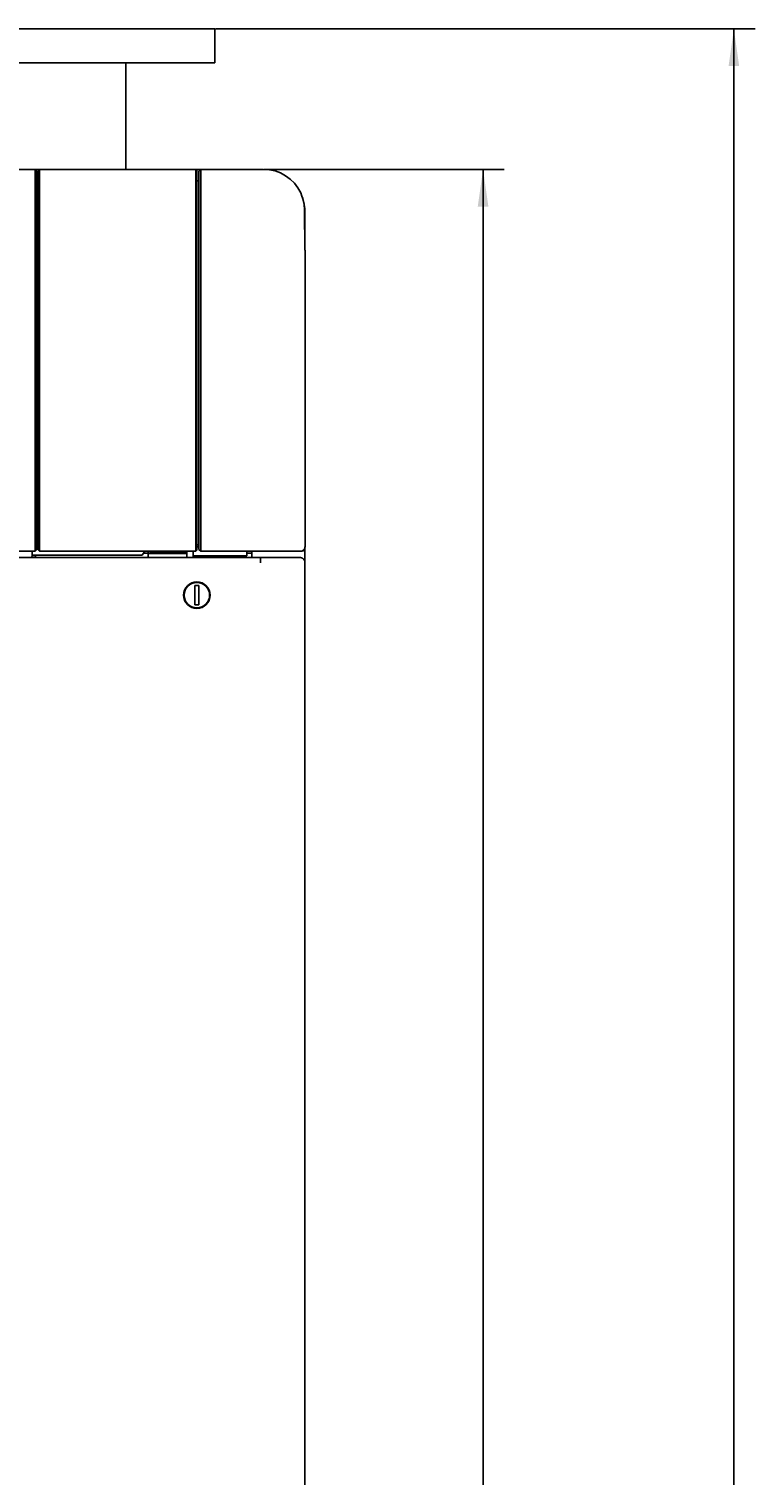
# Model space of a CAD drawing. Extents: x 213 to 948, y 153 to 704.
# Tile 30 of 62: x 325 to 394, y 567 to 704. Entities that reach past the tile are written whole.
import ezdxf

# ---------------------------------------------------------------- set-up
doc = ezdxf.new("R2010")
doc.units = 0
doc.header["$LTSCALE"] = 65.395
doc.header["$MEASUREMENT"] = 0
doc.layers.get('0').update_dxf_attribs({"linetype": 'CONTINUOUS'})
for name, color, linetype in [('127-344632_DXF_CONTINUOUS_LINE', 7, 'CONTINUOUS'), ('127-344633_DXF_CONTINUOUS_LINE', 7, 'CONTINUOUS'), ('127-344660_DXF_CONTINUOUS_LINE', 7, 'CONTINUOUS'), ('133-357613_DXF_DIMENSION', 7, 'CONTINUOUS'), ('133-357738_DXF_CONTINUOUS_LINE', 7, 'CONTINUOUS'), ('133-357783_DXF_CONTINUOUS_LINE', 7, 'CONTINUOUS'), ('133-357917_DXF_CONTINUOUS_LINE', 7, 'CONTINUOUS'), ('133-358078_DXF_CONTINUOUS_LINE', 7, 'CONTINUOUS'), ('133-358250_DXF_CONTINUOUS_LINE', 7, 'CONTINUOUS'), ('86-314702_DXF_CONTINUOUS_LINE', 7, 'CONTINUOUS')]:
    doc.layers.add(name, color=color, linetype=linetype)
doc.styles.get("Standard").update_dxf_attribs({"font": 'txt', "width": 0.7})
doc.dimstyles.get("Standard").update_dxf_attribs({"dimtxt": 0.18, "dimasz": 0.18, "dimexe": 0.18, "dimexo": 0.0625, "dimgap": 0.09, "dimtad": 0, "dimtih": 1, "dimtoh": 1, "dimdec": 4, "dimzin": 0, "dimdsep": 46, "dimtxsty": 'Standard', "dimcen": 0.09, "dimadec": 0, "dimazin": 0, "dimtfac": 1, "dimtdec": 4, "dimtofl": 0, "dimtmove": 0, "dimatfit": 3, "dimfxl": 1, "dimtolj": 1, "dimtzin": 0, "dimarcsym": 0})

# ---------------------------------------------------------------- blocks, each defined once
blk = doc.blocks.new('_FILLED')
at = {"color": 0, "linetype": 'ByBlock'}
blk.add_solid([(0, 0), (-1, 0.143), (-1, -0.143)], dxfattribs=at)
blk = doc.blocks.new('*D8')
at = {"layer": '133-357613_DXF_DIMENSION', "color": 2, "linetype": 'Continuous', "transparency": 16777216}
for p, q in [((347.26, 690.47), (369.9, 690.47)), ((367.9, 690.47), (367.9, 551.57)), ((367.9, 412.67), (367.9, 551.57)), ((350.76, 412.67), (369.9, 412.67))]:
    blk.add_line(p, q, dxfattribs=at)
at = {"layer": '133-357613_DXF_DIMENSION', "color": 2, "linetype": 'Continuous', "transparency": 16777216, "xscale": 3.5, "yscale": 3.5, "zscale": 3.5}
for p, rotation in [((367.9, 690.47), 90), ((367.9, 412.67), 270)]:
    blk.add_blockref('_FILLED', p, dxfattribs=dict(at, rotation=rotation))
at = {"layer": '133-357613_DXF_DIMENSION', "color": 5, "linetype": 'Continuous', "transparency": 16777216, "width": 0.7}
blk.add_text('1388.99', height=2.5, rotation=90, dxfattribs=at).set_placement((367.28, 545.45))
blk = doc.blocks.new('*D9')
at = {"layer": '133-357613_DXF_DIMENSION', "color": 2, "linetype": 'Continuous', "transparency": 16777216}
for p, q in [((342.66, 703.71), (393.56, 703.71)), ((391.56, 703.71), (391.56, 558.19)), ((391.56, 412.67), (391.56, 558.19)), ((350.66, 412.67), (393.56, 412.67))]:
    blk.add_line(p, q, dxfattribs=at)
at = {"layer": '133-357613_DXF_DIMENSION', "color": 2, "linetype": 'Continuous', "transparency": 16777216, "xscale": 3.5, "yscale": 3.5, "zscale": 3.5}
for p, rotation in [((391.56, 703.71), 90), ((391.56, 412.67), 270)]:
    blk.add_blockref('_FILLED', p, dxfattribs=dict(at, rotation=rotation))
at = {"layer": '133-357613_DXF_DIMENSION', "color": 5, "linetype": 'Continuous', "transparency": 16777216, "width": 0.7}
blk.add_text('1455.2', height=2.5, rotation=90, dxfattribs=at).set_placement((390.94, 552.94))

msp = doc.modelspace()

# ---------------------------------------------------------------- linework, layer by layer
at = {"layer": '127-344632_DXF_CONTINUOUS_LINE', "color": 7, "linetype": 'Continuous'}
for p, q in [((341.26034, 690.47125), (341.10034, 690.31125)), ((341.10034, 690.31124), (341.10034, 689.39551)), ((347.19657, 690.47125), (341.26034, 690.47125)), ((341.26034, 690.47124), (341.26034, 690.47125)), ((341.10034, 689.39551), (340.90034, 689.39551)), ((341.10034, 689.39551), (341.10034, 688.62405)), ((341.10034, 688.62405), (341.10034, 688.0205)), ((341.10034, 688.0205), (341.10034, 687.88229)), ((341.10034, 687.88229), (341.10034, 687.62861)), ((341.10034, 687.62861), (341.10034, 655.58889)), ((351.10027, 682.91257), (351.054, 686.66112)), ((351.10027, 682.91257), (351.10027, 682.91257)), ((351.10066, 682.5281), (351.10066, 682.83876)), ((351.10066, 682.41143), (351.10066, 682.5281)), ((351.10066, 682.27307), (351.10066, 682.41143)), ((351.10066, 682.10384), (351.10066, 682.27307)), ((351.10066, 682.03313), (351.10066, 682.10384)), ((351.10066, 654.87801), (351.10066, 682.03313)), ((340.90034, 655.07307), (341.10034, 655.07307)), ((341.10034, 654.88229), (340.90034, 654.88229)), ((341.10034, 655.58889), (341.10034, 655.07307)), ((341.10034, 655.07307), (341.10034, 654.88229)), ((341.10034, 654.88229), (341.10034, 654.87577)), ((341.10034, 654.63307), (341.10034, 654.87577)), ((341.10034, 654.63307), (341.26034, 654.47307)), ((341.10034, 654.63307), (341.26034, 654.47307)), ((350.74115, 654.47776), (350.72458, 654.47584)), ((350.79207, 654.48366), (350.74115, 654.47776)), ((350.89704, 654.5246), (350.79207, 654.48366)), ((351.10066, 654.87307), (351.10066, 654.87801)), ((336.30034, 654.23876), (336.30034, 654.47307)), ((336.30034, 653.87307), (336.30034, 654.23876)), ((339.94575, 654.23876), (336.30034, 654.23876)), ((336.60712, 654.47307), (336.50034, 654.30165)), ((336.50034, 654.47307), (336.50034, 654.30165)), ((339.94575, 654.30165), (336.50034, 654.30165)), ((339.94124, 653.87307), (339.94575, 654.23876)), ((339.94991, 654.47307), (339.94575, 654.30165)), ((339.94575, 654.23876), (339.94575, 654.30165)), ((339.94842, 653.87307), (339.96336, 654.47307)), ((340.54594, 653.87307), (340.54996, 654.03426)), ((340.54996, 654.03426), (340.56088, 654.47307)), ((340.68034, 654.03467), (340.54997, 654.03467)), ((345.60309, 654.03467), (340.68034, 654.03467)), ((341.26034, 654.47307), (347.19658, 654.47307)), ((341.26034, 654.47307), (347.19658, 654.47307)), ((345.60309, 654.03467), (345.60309, 654.47307)), ((347.19658, 654.47307), (350.65354, 654.47307)), ((350.60558, 654.47307), (350.65354, 654.47307)), ((350.65354, 654.47307), (350.70066, 654.47307)), ((350.65354, 654.47307), (350.70066, 654.47307)), ((350.71691, 654.47495), (350.70066, 654.47307)), ((350.72458, 654.47584), (350.71691, 654.47495)), ((339.90674, 651.07815), (339.9057, 650.99357)), ((339.70526, 650.27307), (339.65325, 650.27307))]:
    msp.add_line(p, q, dxfattribs=at)
for points in [[(341.26034, 690.47124), (341.26034, 690.26741), (341.26034, 689.72816), (341.26034, 688.85853), (341.26034, 687.66669), (341.26034, 686.16379), (341.26034, 684.36392), (341.26034, 682.28394), (341.26034, 679.94336), (341.26034, 677.36409), (341.26034, 674.57032), (341.26034, 671.58822), (341.26034, 668.44573), (341.26034, 665.1723), (341.26034, 661.79862), (341.26034, 658.35629), (341.26034, 654.87757)], [(350.81707, 687.94538), (350.69212, 688.24539), (350.42609, 688.72353), (350.09523, 689.15905), (349.70617, 689.54334), (349.26661, 689.86881), (348.78523, 690.12893), (348.2721, 690.31827), (347.73866, 690.43296), (347.19544, 690.47124)], [(351.05398, 686.66112), (351.00902, 687.20267), (350.88777, 687.73464), (350.81707, 687.94538)], [(351.054, 686.66112), (351.01706, 687.14821), (350.90002, 687.69357), (350.81709, 687.94538)], [(351.10065, 682.83967), (351.10065, 682.84385), (351.10061, 682.86694), (351.10048, 682.89141), (351.10027, 682.91257)], [(341.26034, 654.47307), (341.26034, 654.49293), (341.26034, 654.55053), (341.26034, 654.64015), (341.26034, 654.75289), (341.26034, 654.87757)], [(351.10066, 654.87307), (351.08735, 654.77077), (351.04808, 654.67484), (350.98384, 654.59057), (350.89704, 654.5246)]]:
    msp.add_lwpolyline(points, dxfattribs=at)
at = {"layer": '127-344633_DXF_CONTINUOUS_LINE', "color": 7, "linetype": 'Continuous'}
for p, q in [((325.64034, 690.47083), (238.16034, 690.47083)), ((325.80034, 690.31083), (325.64034, 690.47083)), ((325.64034, 690.47083), (325.64034, 690.4708)), ((325.80034, 690.31081), (325.80034, 690.31081)), ((325.80034, 690.31081), (325.80034, 689.45335)), ((325.80034, 689.45335), (325.80034, 656.44366)), ((325.80034, 656.44366), (325.80034, 654.87577)), ((325.80034, 654.63307), (325.64034, 654.47307)), ((325.80034, 654.87577), (325.80034, 654.63307)), ((325.64034, 654.47307), (238.16034, 654.47307))]:
    msp.add_line(p, q, dxfattribs=at)
for points in [[(325.64034, 690.4708), (325.64034, 690.3317), (325.64034, 689.97779), (325.64034, 689.41121), (325.64034, 688.63533), (325.64034, 687.65481), (325.64034, 686.47553), (325.64034, 685.10454), (325.64034, 683.55006), (325.64034, 681.8214), (325.64034, 679.92892), (325.64034, 677.88395), (325.64034, 675.69874), (325.64034, 673.38638), (325.64034, 670.96073), (325.64034, 668.43631), (325.64034, 665.82825), (325.64034, 663.15217), (325.64034, 660.4241), (325.64034, 657.66038), (325.64034, 654.87757)], [(325.64034, 654.87757), (325.64034, 654.77317), (325.64034, 654.67567), (325.64034, 654.59182), (325.64034, 654.52741), (325.64034, 654.4869), (325.64034, 654.47307)]]:
    msp.add_lwpolyline(points, dxfattribs=at)
at = {"layer": '127-344660_DXF_CONTINUOUS_LINE', "color": 7, "linetype": 'Continuous'}
for p, q in [((326.06034, 690.47125), (325.90034, 690.31125)), ((325.90034, 690.31124), (325.90034, 689.39249)), ((340.79046, 690.47125), (326.06034, 690.47125)), ((326.06034, 690.47124), (326.06034, 690.47125)), ((340.79046, 690.47125), (340.79046, 690.47124)), ((340.8917, 690.37125), (340.79046, 690.47124)), ((340.8917, 690.37125), (340.89178, 690.36639)), ((340.8991, 689.77343), (340.89492, 690.1125)), ((325.90034, 689.39249), (325.80034, 689.39249)), ((325.90034, 689.39249), (325.90034, 688.70571)), ((325.90034, 688.70571), (325.90034, 688.68)), ((325.90034, 688.68), (325.90034, 688.0205)), ((340.90034, 689.67293), (340.90034, 654.87642)), ((325.90034, 688.0205), (325.90034, 687.88229)), ((325.90034, 687.88229), (325.90034, 687.74947)), ((325.90034, 687.74947), (325.90034, 655.68265)), ((325.80034, 655.07307), (325.90034, 655.07307)), ((325.90034, 654.88229), (325.80034, 654.88229)), ((325.90034, 655.68265), (325.90034, 655.07307)), ((325.90034, 655.07307), (325.90034, 654.88229)), ((325.90034, 654.88229), (325.90034, 654.87577)), ((325.90034, 654.63307), (325.90034, 654.87577)), ((325.90034, 654.63307), (326.06034, 654.47307)), ((340.90034, 654.57307), (340.8954, 654.57307)), ((340.90034, 654.87642), (340.90034, 654.57296)), ((325.34594, 653.87307), (325.35143, 654.09349)), ((325.35143, 654.09349), (325.36088, 654.47307)), ((325.68034, 654.0939), (325.35144, 654.0939)), ((335.73499, 654.0939), (325.68034, 654.0939)), ((326.06034, 654.47307), (340.7954, 654.47307)), ((335.73499, 654.0939), (335.98598, 654.47307))]:
    msp.add_line(p, q, dxfattribs=at)
for points in [[(326.06034, 690.47124), (326.06034, 690.26741), (326.06034, 689.72816), (326.06034, 688.85853), (326.06034, 687.66669), (326.06034, 686.16379), (326.06034, 684.36392), (326.06034, 682.28394), (326.06034, 679.94336), (326.06034, 677.36409), (326.06034, 674.57032), (326.06034, 671.58822), (326.06034, 668.44573), (326.06034, 665.1723), (326.06034, 661.79862), (326.06034, 658.35629), (326.06034, 654.87757)], [(340.79046, 690.47124), (340.79074, 690.44427), (340.79101, 690.38492), (340.79125, 690.29296), (340.79148, 690.16812), (340.79168, 690.01028), (340.79187, 689.8195), (340.79204, 689.59581), (340.7922, 689.33922), (340.79234, 689.0501), (340.79247, 688.72863), (340.79259, 688.37503), (340.7927, 687.99001), (340.7928, 687.57417), (340.79289, 687.12775), (340.79297, 686.65102), (340.79305, 686.1443), (340.79311, 685.60815), (340.79317, 685.04328), (340.79321, 684.45046), (340.79325, 683.83007), (340.79329, 683.18215), (340.79332, 682.50688), (340.79334, 681.8052), (340.79335, 681.07843), (340.79336, 680.32775), (340.79336, 679.55345), (340.79335, 678.75555), (340.79334, 677.93427), (340.79332, 677.09082), (340.79329, 676.22677), (340.79326, 675.34349), (340.79322, 674.44133), (340.79317, 673.52038), (340.79311, 672.58113), (340.79305, 671.62478), (340.79298, 670.65253), (340.7929, 669.66553), (340.79281, 668.66446), (340.79271, 667.6499), (340.7926, 666.62228), (340.79248, 665.58302), (340.79235, 664.53427), (340.7922, 663.47708), (340.79205, 662.41241), (340.79187, 661.34231), (340.79169, 660.26778), (340.79148, 659.18986), (340.79126, 658.11075), (340.79102, 657.03186), (340.79076, 655.95381), (340.79047, 654.87757)], [(340.89178, 690.36639), (340.89195, 690.34436), (340.89218, 690.28519), (340.89239, 690.19347), (340.89259, 690.06894), (340.89277, 689.91157), (340.89293, 689.72133), (340.89296, 689.67292)], [(340.89296, 689.67292), (340.89308, 689.49824), (340.89322, 689.24243), (340.89334, 688.95406), (340.89346, 688.63335), (340.89356, 688.28078), (340.89366, 687.89692), (340.89375, 687.48226), (340.89382, 687.03709), (340.89389, 686.56164), (340.89396, 686.05624), (340.89401, 685.52156), (340.89406, 684.95837), (340.8941, 684.36733), (340.89414, 683.74865), (340.89417, 683.10241), (340.89419, 682.4289), (340.89421, 681.72918), (340.89422, 681.00453), (340.89423, 680.25601), (340.89423, 679.48385), (340.89422, 678.6881), (340.89421, 677.86905), (340.89419, 677.02796), (340.89417, 676.16635), (340.89414, 675.28549), (340.89411, 674.3858), (340.89406, 673.46747), (340.89402, 672.53088), (340.89396, 671.57715), (340.8939, 670.60759), (340.89383, 669.62337), (340.89375, 668.62511), (340.89366, 667.6133), (340.89357, 666.58858), (340.89346, 665.55238), (340.89335, 664.50631), (340.89322, 663.45191), (340.89309, 662.39047), (340.89294, 661.32322), (340.89277, 660.25145), (340.8926, 659.17672), (340.8924, 658.10063), (340.89219, 657.02465), (340.89196, 655.94967), (340.89171, 654.87642)], [(340.8991, 689.77343), (340.89973, 689.72229), (340.90034, 689.67304)], [(326.06034, 654.47307), (326.06034, 654.49293), (326.06034, 654.55053), (326.06034, 654.64015), (326.06034, 654.75289), (326.06034, 654.87757)], [(340.79047, 654.87757), (340.79048, 654.84241), (340.79052, 654.80749), (340.79061, 654.77309), (340.79073, 654.73947), (340.79089, 654.70689), (340.79109, 654.67558), (340.79131, 654.64578), (340.79157, 654.61772), (340.79186, 654.59165), (340.79218, 654.56776), (340.79253, 654.54623), (340.79289, 654.52725), (340.79328, 654.51095), (340.79368, 654.49745), (340.7941, 654.48685), (340.79452, 654.47921), (340.79496, 654.47461), (340.7954, 654.47307)], [(340.90034, 654.57307), (340.86605, 654.53878), (340.83272, 654.50546), (340.80035, 654.47307)], [(340.89171, 654.87642), (340.89172, 654.85016), (340.89176, 654.82408), (340.89182, 654.79837), (340.89191, 654.77326), (340.89203, 654.7489), (340.89218, 654.72548), (340.89235, 654.70318), (340.89254, 654.68217), (340.89276, 654.66262), (340.893, 654.6447), (340.89325, 654.62853), (340.89353, 654.61424), (340.89382, 654.60196), (340.89412, 654.59176), (340.89443, 654.58372), (340.89475, 654.57789), (340.89507, 654.57433), (340.8954, 654.57307)]]:
    msp.add_lwpolyline(points, dxfattribs=at)
at = {"layer": '133-357738_DXF_CONTINUOUS_LINE', "color": 3, "linetype": 'Continuous'}
for p, q in [((216.90034, 653.87307), (346.90034, 653.87307)), ((216.90034, 653.87307), (346.90034, 653.87307)), ((346.90034, 653.87307), (346.90034, 653.86351)), ((346.90034, 653.87307), (346.92034, 653.87307)), ((346.90034, 653.86692), (346.90034, 653.87307)), ((346.90034, 653.81858), (346.90034, 653.86692)), ((346.90034, 653.86351), (346.90034, 653.82961)), ((346.90034, 653.82961), (346.90034, 653.77307)), ((346.90034, 653.72663), (346.90034, 653.81858)), ((346.90034, 653.77307), (346.90034, 653.67307)), ((346.90034, 653.67307), (346.90034, 653.72663)), ((346.90034, 653.66697), (346.90034, 653.67307)), ((346.90034, 653.67307), (346.90034, 653.37307)), ((346.90034, 653.37307), (346.90034, 653.66697)), ((346.92034, 653.87307), (348.84814, 653.87307)), ((348.84814, 653.87307), (348.88542, 653.87307)), ((348.88542, 653.87307), (349.2814, 653.87307)), ((349.2814, 653.87307), (350.00034, 653.87307)), ((350.00034, 653.87307), (350.04614, 653.87307)), ((350.04614, 653.87307), (350.20034, 653.87307)), ((350.20034, 653.87307), (350.21244, 653.87307)), ((350.21244, 653.87307), (350.60034, 653.87307)), ((351.10034, 653.37307), (351.10034, 653.71307)), ((351.10034, 653.37307), (351.10034, 653.71307)), ((351.10034, 653.37307), (351.10034, 413.17307))]:
    msp.add_line(p, q, dxfattribs=at)
at = {"layer": '133-357738_DXF_CONTINUOUS_LINE', "color": 7, "linetype": 'Continuous'}
for p, q in [((351.10034, 653.71307), (350.9658, 653.71307)), ((339.90034, 649.5766), (339.90034, 649.66057))]:
    msp.add_line(p, q, dxfattribs=at)
at = {"layer": '133-357738_DXF_CONTINUOUS_LINE', "color": 3, "linetype": 'Continuous'}
for centre, radius, start, end in [((350.60034, 653.37307), 0.5, 81.9618359, 90), ((350.60034, 653.37307), 0.5, 81.9583561, 90), ((350.60034, 653.37307), 0.5, 80.2632223, 81.9618359), ((350.60034, 653.37307), 0.5, 81, 81.9583561), ((350.60034, 653.37307), 0.5, 80.2597744, 81), ((350.60034, 653.37307), 0.5, 78.776148, 80.2632223), ((350.60034, 653.37307), 0.5, 78.7813794, 80.2597744), ((350.60034, 653.37307), 0.5, 72.1478074, 78.7813794), ((350.60034, 653.37307), 0.5, 72.1479155, 78.776148), ((350.60034, 653.37307), 0.5, 71.3411897, 72.1479155), ((350.60034, 653.37307), 0.5, 71.3409142, 72.1478074), ((350.60034, 653.37307), 0.5, 64.0664071, 71.3411897), ((350.60034, 653.37307), 0.5, 64.0679781, 71.3409142), ((350.60034, 653.37307), 0.5, 61.7946454, 64.0679781), ((350.60034, 653.37307), 0.5, 61.7927025, 64.0664071), ((350.60034, 653.37307), 0.5, 55.1028852, 61.7946454), ((350.60034, 653.37307), 0.5, 55.106754, 61.7927025), ((350.60034, 653.37307), 0.5, 53.6503888, 55.106754), ((350.60034, 653.37307), 0.5, 54, 55.1028852), ((350.60034, 653.37307), 0.5, 53.6483609, 54), ((350.60034, 653.37307), 0.5, 53.1301024, 53.6503888), ((350.60034, 653.37307), 0.5, 45.605568, 53.6483609), ((350.60034, 653.37307), 0.5, 45.6055699, 53.1301024), ((350.60034, 653.37307), 0.5, 43.564626, 45.6055699), ((350.60034, 653.37307), 0.5, 45, 45.605568), ((350.60034, 653.37307), 0.5, 43.5646193, 45), ((350.60034, 653.37307), 0.5, 37.3516097, 43.564626), ((350.60034, 653.37307), 0.5, 37.3515958, 43.5646193), ((350.60034, 653.37307), 0.5, 34.9322506, 37.3516097), ((350.60034, 653.37307), 0.5, 34.9322367, 37.3515958), ((350.60034, 653.37307), 0.5, 27.8316504, 34.9322506), ((350.60034, 653.37307), 0.5, 27.8316337, 34.9322367), ((350.60034, 653.37307), 0.5, 26.8181362, 27.8316504), ((350.60034, 653.37307), 0.5, 26.8181321, 27.8316337), ((350.60034, 653.37307), 0.5, 18.7697581, 26.8181362), ((350.60034, 653.37307), 0.5, 18.7697387, 26.8181321), ((350.60034, 653.37307), 0.5, 16.5393098, 18.7697581), ((350.60034, 653.37307), 0.5, 16.5392832, 18.7697387), ((350.60034, 653.37307), 0.5, 10.4265041, 16.5393098), ((350.60034, 653.37307), 0.5, 10.4264476, 16.5392832), ((350.60034, 653.37307), 0.5, 8.0763879, 10.4265041), ((350.60034, 653.37307), 0.5, 8.0773756, 10.4264476), ((350.60034, 653.37307), 0.5, 0, 8.0773756), ((350.60034, 653.37307), 0.5, 0, 8.0763879), ((340.90034, 650.32307), 1.25, 0, 180), ((340.90034, 650.32307), 1.25, 180, 0)]:
    msp.add_arc(centre, radius, start, end, dxfattribs=at)
at = {"layer": '133-357783_DXF_CONTINUOUS_LINE', "color": 7, "linetype": 'Continuous'}
msp.add_line((325.68034, 654.07307), (325.35092, 654.07307), dxfattribs=at)
at = {"layer": '133-357783_DXF_CONTINUOUS_LINE', "color": 3, "linetype": 'Continuous'}
for p, q in [((325.68034, 653.87307), (325.68034, 654.0939)), ((335.85359, 654.27307), (336.30034, 654.27307)), ((340.68034, 653.87307), (340.68034, 654.03467)), ((345.60309, 654.27307), (346.10034, 654.27307))]:
    msp.add_line(p, q, dxfattribs=at)
at = {"layer": '133-357917_DXF_CONTINUOUS_LINE', "color": 7, "linetype": 'Continuous'}
for p, q in [((326.60034, 703.71307), (318.99034, 703.71307)), ((326.60034, 703.71307), (334.21034, 703.71307)), ((334.21034, 703.71307), (334.39273, 703.71307)), ((334.39273, 703.71307), (335.79273, 703.71307)), ((335.79273, 703.71307), (336.57618, 703.71307)), ((336.57618, 703.71307), (337.19273, 703.71307)), ((337.19273, 703.71307), (342.60034, 703.71307)), ((342.60034, 700.51307), (342.60034, 703.71307)), ((326.60034, 700.51307), (318.99034, 700.51307)), ((326.60034, 700.51307), (334.21034, 700.51307)), ((334.21034, 690.47125), (334.21034, 700.51307)), ((334.21034, 690.47125), (334.21034, 700.51307)), ((334.21034, 700.51307), (334.39273, 700.51307)), ((334.39273, 700.51307), (335.79273, 700.51307)), ((335.79273, 700.51307), (336.57618, 700.51307)), ((336.57618, 700.51307), (337.19273, 700.51307)), ((337.19273, 700.51307), (342.60034, 700.51307))]:
    msp.add_line(p, q, dxfattribs=at)
at = {"layer": '133-358078_DXF_CONTINUOUS_LINE', "color": 3, "linetype": 'Continuous'}
for p, q in [((325.64034, 690.47307), (326.06034, 690.47307)), ((326.06034, 690.47307), (325.64034, 690.47307)), ((340.79046, 690.47307), (341.26034, 690.47307)), ((341.26034, 690.47307), (340.79046, 690.47307)), ((351.05879, 686.27307), (351.10034, 686.27307)), ((351.10034, 686.27307), (351.05879, 686.27307)), ((351.10034, 686.27307), (351.10034, 683.17307))]:
    msp.add_line(p, q, dxfattribs=at)
for start, end in [(5.3377405, 11.0080281), (0, 5.3377405)]:
    msp.add_arc((346.90034, 686.27307), 4.2, start, end, dxfattribs=at)
at = {"layer": '133-358250_DXF_CONTINUOUS_LINE', "color": 3, "linetype": 'Continuous'}
for p, q in [((350.84183, 654.50307), (350.92801, 654.51937)), ((350.92801, 654.51937), (351.01155, 654.53943)), ((351.01155, 654.53943), (351.07572, 654.57033)), ((351.07572, 654.57033), (351.10034, 654.61804)), ((351.08488, 654.76859), (351.10034, 654.73472)), ((351.10034, 654.73472), (351.10034, 654.87307)), ((351.10034, 654.73472), (351.10034, 654.87307)), ((351.10034, 654.73472), (351.10034, 654.70067)), ((351.10034, 654.73472), (351.10034, 654.70067)), ((351.10034, 654.70067), (351.10034, 654.61804)), ((351.10034, 654.47307), (351.10034, 654.57307)), ((351.10034, 654.57307), (351.10034, 654.54733)), ((346.10034, 654.47307), (346.10034, 653.87307)), ((351.10034, 653.77307), (351.10034, 654.47307)), ((351.10034, 653.71307), (351.10034, 653.77307))]:
    msp.add_line(p, q, dxfattribs=at)
at = {"layer": '133-358250_DXF_CONTINUOUS_LINE', "color": 7, "linetype": 'Continuous'}
msp.add_line((351.00478, 654.61804), (351.10034, 654.61804), dxfattribs=at)
at = {"layer": '86-314702_DXF_CONTINUOUS_LINE', "color": 7, "linetype": 'Continuous'}
for p, q in [((341.10034, 651.22307), (340.70034, 651.22307)), ((340.70034, 651.22307), (340.70034, 649.42307)), ((341.10034, 649.42307), (341.10034, 651.22307)), ((340.70034, 649.42307), (341.10034, 649.42307))]:
    msp.add_line(p, q, dxfattribs=at)
for start, end in [(90, 270), (270, 90)]:
    msp.add_arc((340.90034, 650.32307), 1.2, start, end, dxfattribs=at)

# ---------------------------------------------------------------- dimensions: what is measured, and where the dimension line sits
at = {"layer": '133-357613_DXF_DIMENSION', "color": 2, "linetype": 'Continuous'}
for base, p1, p2, picture, middle in [((391.5614, 703.71307), (350.66034, 412.67307), (342.66034, 703.71307), '*D9', (389.6864, 558.19307)), ((367.90444, 690.47125), (350.76034, 412.67307), (347.25657, 690.47125), '*D8', (366.02944, 551.57216))]:
    dim = msp.add_linear_dim(base=base, p1=p1, p2=p2, angle=90, dimstyle='Standard', dxfattribs=at)
    dim.commit()
    dim.dimension.update_dxf_attribs({"geometry": picture, "text_midpoint": middle, "dimtype": 128})

doc.saveas('drawing.dxf')
